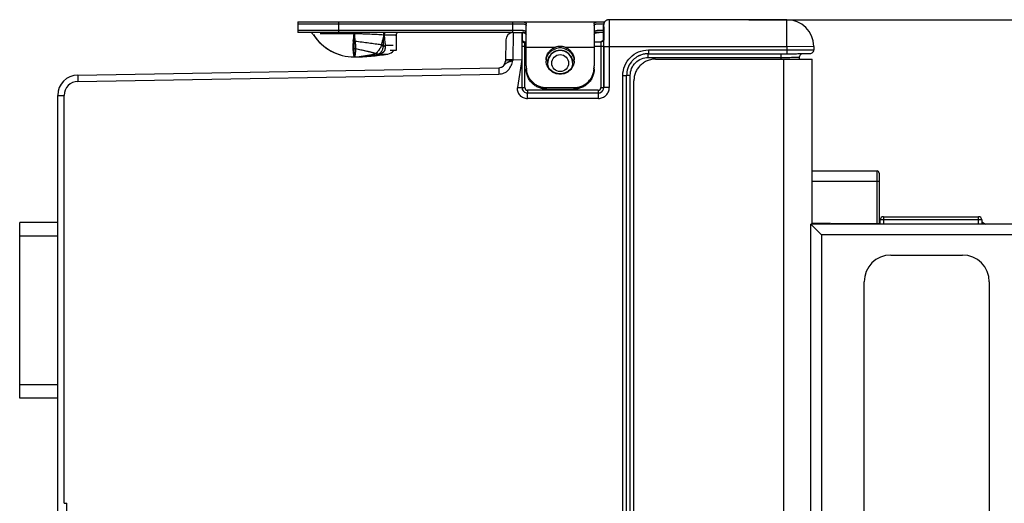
# Model space of a CAD drawing. Header units: inches. Extents: x 0 to 22, y 0 to 17.
# Tile 11 of 33: x 7.2 to 10.8, y 11.1 to 12.9. Entities that reach past the tile are written whole.
import ezdxf

# ---------------------------------------------------------------- set-up
doc = ezdxf.new("R2010")
doc.units = ezdxf.units.IN
doc.header["$LTSCALE"] = 1.21
doc.header["$MEASUREMENT"] = 0
doc.layers.get('0').update_dxf_attribs({"linetype": 'CONTINUOUS'})
for name, color, linetype in [('02___PRT_ALL_AXES', 7, 'CONTINUOUS'), ('06___PRT_ALL_SURFS', 7, 'CONTINUOUS'), ('DIMENSIONS', 7, 'CONTINUOUS'), ('FEATURES', 7, 'CONTINUOUS')]:
    doc.layers.add(name, color=color, linetype=linetype)
doc.styles.get("Standard").update_dxf_attribs({"font": 'txt', "width": 0.8})
doc.dimstyles.new('DIMSTYLE_1', dxfattribs={"dimtxt": 0.125, "dimasz": 0.18, "dimexe": 0.18, "dimexo": 0.0625, "dimgap": 0.09, "dimtad": 0, "dimtih": 1, "dimtoh": 1, "dimdec": 3, "dimzin": 4, "dimdsep": 46, "dimtxsty": 'STANDARD', "dimblk": '_FILLED', "dimblk1": '_FILLED', "dimblk2": '_FILLED', "dimcen": 0.09, "dimadec": 0, "dimazin": 0, "dimtp": 0.001, "dimtm": 0.001, "dimtfac": 1, "dimtdec": 3, "dimtofl": 0, "dimtmove": 0, "dimatfit": 3, "dimldrblk": '_FILLED', "dimfxl": 1, "dimtolj": 1, "dimtzin": 4, "dimarcsym": 0})

# ---------------------------------------------------------------- blocks, each defined once
blk = doc.blocks.new('_FILLED')
at = {"color": 0, "linetype": 'BYBLOCK'}
blk.add_solid([(0, 0), (-1, 0.174), (-1, -0.174)], dxfattribs=at)
blk = doc.blocks.new('*D8')
at = {"layer": 'DIMENSIONS', "color": 2, "linetype": 'CONTINUOUS'}
for p, q in [((9.9079, 12.9176), (13.9656, 12.9176)), ((13.8406, 12.9176), (13.8406, 11.0177)), ((13.8406, 9.4486), (13.8406, 10.7677)), ((9.9079, 9.4486), (13.9656, 9.4486))]:
    blk.add_line(p, q, dxfattribs=at)
at = {"layer": 'DIMENSIONS', "color": 2, "linetype": 'CONTINUOUS', "xscale": 0.18, "yscale": 0.18, "zscale": 0.18}
for p, rotation in [((13.8406, 12.9176), 90), ((13.8406, 9.4486), 269.999887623)]:
    blk.add_blockref('_FILLED', p, dxfattribs=dict(at, rotation=rotation))
at = {"layer": 'DIMENSIONS', "color": 2, "linetype": 'CONTINUOUS', "insert": (13.8406, 10.9552), "char_height": 0.125, "width": 1.325, "attachment_point": 2, "line_spacing_factor": 0.9}
blk.add_mtext('3.47{\\Ftxt.shx;\\W1.000000;\\H0.125000; }[88.113]', dxfattribs=at)

msp = doc.modelspace()

# ---------------------------------------------------------------- linework, layer by layer
at = {"color": 7, "linetype": 'CONTINUOUS'}
for p, q in [((8.2479, 12.9096), (8.2479, 12.8776)), ((8.2479, 12.9096), (9.3778, 12.9096)), ((8.3979, 12.9096), (8.3979, 12.8776)), ((9.0389, 12.9096), (9.0389, 12.8776)), ((9.0889, 12.748), (9.0889, 12.9028)), ((9.3389, 12.9028), (9.3389, 12.748)), ((10.0476, 12.9176), (9.3938, 12.9176)), ((10.0476, 12.8176), (10.0476, 12.9176)), ((9.0707, 12.8776), (8.2479, 12.8776)), ((8.4556, 12.8658), (8.3308, 12.8658)), ((8.4556, 12.8706), (8.4556, 12.87)), ((8.4562, 12.8658), (8.4556, 12.8658)), ((8.4561, 12.8706), (8.4562, 12.8658)), ((8.5683, 12.8698), (8.5671, 12.8689)), ((9.0405, 12.87), (9.0397, 12.7699)), ((9.0405, 12.87), (9.0739, 12.8706)), ((9.0739, 12.8405), (9.0739, 12.8706)), ((9.0889, 12.8678), (9.0885, 12.8706)), ((9.3392, 12.8706), (9.3389, 12.8678)), ((9.3738, 12.8776), (9.3571, 12.8776)), ((9.3738, 12.8876), (9.3738, 12.8976)), ((9.3738, 12.8976), (9.3741, 12.8876)), ((9.3738, 12.8459), (9.3738, 12.8876)), ((9.3738, 12.8876), (9.3738, 12.8876)), ((9.3738, 12.8876), (9.3738, 12.8876)), ((9.3741, 12.8876), (9.3744, 12.846)), ((8.6104, 12.8611), (8.5661, 12.8611)), ((8.6104, 12.8596), (8.6082, 12.8596)), ((9.014, 12.8434), (9.0126, 12.7654)), ((9.0738, 12.8196), (9.0739, 12.8405)), ((9.0838, 12.8196), (9.0839, 12.8327)), ((9.0839, 12.8327), (9.0839, 12.8366)), ((9.0839, 12.8366), (9.0889, 12.8366)), ((9.3389, 12.8366), (9.3642, 12.8366)), ((9.3638, 12.8361), (9.364, 12.8196)), ((9.3695, 12.8382), (9.3678, 12.8375)), ((9.372, 12.8407), (9.3695, 12.8382)), ((9.3735, 12.8438), (9.373, 12.8428)), ((9.3738, 12.8459), (9.3738, 12.8459)), ((9.3738, 12.8459), (9.374, 12.8196)), ((9.3744, 12.846), (9.3744, 12.8418)), ((8.4605, 12.8024), (8.4604, 12.8021)), ((8.4611, 12.8103), (8.4605, 12.8024)), ((8.5704, 12.8235), (8.5993, 12.8235)), ((8.6104, 12.8046), (8.5883, 12.8046)), ((9.0738, 12.6676), (9.0738, 12.8196)), ((9.0738, 12.8196), (9.0889, 12.8196)), ((9.0838, 12.6676), (9.0838, 12.8196)), ((9.3389, 12.8196), (9.374, 12.8196)), ((9.364, 12.8196), (9.364, 12.6676)), ((9.374, 12.8196), (9.374, 12.6676)), ((9.3745, 12.8176), (9.3745, 12.6676)), ((10.0476, 12.8176), (9.3745, 12.8176)), ((9.3945, 12.8176), (9.3945, 12.6676)), ((9.5385, 12.8061), (9.5385, 12.7924)), ((9.5385, 12.8061), (10.0478, 12.8061)), ((9.5385, 12.7924), (10.0478, 12.7924)), ((10.1476, 12.8193), (10.0476, 12.8176)), ((10.0476, 12.8176), (10.0478, 12.8061)), ((10.0478, 12.8061), (10.0478, 12.7924)), ((10.0478, 12.7924), (10.0547, 12.7924)), ((10.1023, 12.7925), (10.1101, 12.7926)), ((10.1476, 12.8193), (10.1478, 12.8071)), ((8.4568, 12.7806), (8.4559, 12.7806)), ((8.4568, 12.7806), (8.4559, 12.7806)), ((8.4584, 12.7806), (8.4568, 12.7806)), ((8.5489, 12.7909), (8.5489, 12.7908)), ((8.5489, 12.7908), (8.5792, 12.7908)), ((9.0397, 12.7668), (9.0126, 12.7654)), ((9.0397, 12.7699), (9.0127, 12.7704)), ((9.0397, 12.7699), (9.0731, 12.7705)), ((9.0397, 12.7699), (9.0397, 12.7668)), ((9.0731, 12.7705), (9.0565, 12.6676)), ((9.0731, 12.7705), (9.0732, 12.6676)), ((9.5382, 12.7787), (10.0276, 12.7788)), ((10.0276, 12.7726), (10.0276, 12.7788)), ((10.0952, 12.7726), (10.0952, 12.7796)), ((7.4386, 12.7138), (8.9882, 12.7409)), ((8.9882, 12.7409), (8.9886, 12.7173)), ((7.4386, 12.7138), (7.439, 12.6902)), ((7.439, 12.6902), (8.9886, 12.7173)), ((9.4447, 9.6538), (9.4447, 12.7124)), ((9.4447, 12.7124), (9.4585, 12.7124)), ((9.4585, 9.6538), (9.4585, 12.7124)), ((9.4719, 12.7124), (9.4586, 12.7124)), ((9.4719, 9.6537), (9.4719, 12.7124)), ((9.0732, 12.6676), (9.0838, 12.6676)), ((9.0933, 12.6276), (9.0933, 12.6476)), ((9.3545, 12.6476), (9.0933, 12.6476)), ((9.0938, 12.6576), (9.0938, 12.6476)), ((9.354, 12.6576), (9.0938, 12.6576)), ((9.354, 12.6576), (9.354, 12.6476)), ((9.3545, 12.6276), (9.3545, 12.6476)), ((9.364, 12.6676), (9.374, 12.6676)), ((9.3945, 12.6676), (9.3745, 12.6676)), ((7.3649, 9.7273), (7.3649, 12.6389)), ((7.3649, 12.6389), (7.3885, 12.6389)), ((7.3885, 11.1372), (7.3885, 12.6389)), ((9.3545, 12.6276), (9.0933, 12.6276)), ((10.1409, 12.3607), (10.38, 12.3607)), ((10.38, 12.1678), (10.38, 12.3607)), ((10.3878, 12.3214), (10.1409, 12.3214)), ((10.3878, 12.3528), (10.3878, 12.1678)), ((10.3918, 12.1654), (10.3918, 12.1804)), ((10.7658, 12.1804), (10.3918, 12.1804)), ((10.4036, 12.1923), (10.4036, 12.1654)), ((10.4036, 12.1923), (10.754, 12.1923)), ((10.754, 12.1654), (10.754, 12.1923)), ((10.7658, 12.1804), (10.7658, 12.1654)), ((10.1359, 10.1969), (10.1359, 12.1654)), ((11.429, 12.1654), (10.1359, 12.1654)), ((10.1359, 12.1654), (10.1752, 12.1261)), ((10.2089, 12.1678), (10.1409, 12.1678)), ((10.2089, 12.1654), (10.2089, 12.1678)), ((10.2107, 12.1654), (10.2107, 12.1678)), ((10.2107, 12.1678), (10.3918, 12.1678)), ((10.2304, 12.1678), (10.2304, 12.1654)), ((10.7658, 12.1733), (10.7794, 12.1654)), ((10.1752, 12.1261), (10.1752, 10.2363)), ((11.429, 12.1261), (10.1752, 12.1261)), ((10.4311, 12.0513), (10.6949, 12.0513)), ((10.3327, 10.4095), (10.3327, 11.9528)), ((10.7933, 11.9528), (10.7933, 10.4095)), ((7.3885, 11.1372), (7.3985, 11.1372)), ((7.3985, 9.9539), (7.3985, 11.1372))]:
    msp.add_line(p, q, dxfattribs=at)
at = {"color": 6, "linetype": 'CONTINUOUS'}
for p, q in [((8.4559, 12.8379), (8.4559, 12.8706)), ((8.5637, 12.8235), (8.5655, 12.8706)), ((8.4559, 12.8126), (8.4559, 12.8379)), ((8.4591, 12.8375), (8.4559, 12.8379)), ((8.4559, 12.7976), (8.4559, 12.8114)), ((8.4559, 12.7806), (8.4559, 12.7976)), ((8.5637, 12.8235), (8.5551, 12.8248)), ((8.4559, 12.7806), (8.4568, 12.7806))]:
    msp.add_line(p, q, dxfattribs=at)
at = {"color": 3, "linetype": 'CONTINUOUS'}
for p, q in [((9.5652, 12.7726), (10.1409, 12.7726)), ((10.0374, 9.5936), (10.0374, 12.7726)), ((10.1409, 12.1654), (10.1409, 12.7726)), ((9.4853, 9.6736), (9.4853, 12.6926))]:
    msp.add_line(p, q, dxfattribs=at)
at = {"color": 7, "linetype": 'CONTINUOUS'}
for points in [[(9.3753, 12.9052), (9.3748, 12.9039), (9.3744, 12.9025), (9.3741, 12.9012), (9.3739, 12.8999), (9.3738, 12.8987), (9.3738, 12.8975), (9.3738, 12.8965), (9.3738, 12.8951)], [(9.3938, 12.9176), (9.3918, 12.9175), (9.39, 12.9172), (9.3882, 12.9168), (9.3865, 12.9162), (9.3849, 12.9155), (9.3834, 12.9146), (9.382, 12.9137), (9.3807, 12.9127), (9.3795, 12.9116), (9.3785, 12.9104), (9.3775, 12.9092), (9.3767, 12.9079), (9.3759, 12.9066), (9.3753, 12.9052)], [(9.3738, 12.8951), (9.3738, 12.8878), (9.3738, 12.8876)], [(9.3738, 12.8459), (9.3735, 12.8437), (9.372, 12.8405), (9.3691, 12.8379), (9.3657, 12.8367), (9.3642, 12.8366)], [(10.0547, 12.7924), (10.0608, 12.7924), (10.0667, 12.7924), (10.0725, 12.7924), (10.0781, 12.7924), (10.0834, 12.7924), (10.0885, 12.7925), (10.0934, 12.7925), (10.098, 12.7925), (10.1023, 12.7925)], [(10.0952, 12.7796), (10.0952, 12.781), (10.0961, 12.7844), (10.0976, 12.7874), (10.0997, 12.7898), (10.1021, 12.7915), (10.1044, 12.7926)], [(10.1101, 12.7926), (10.1136, 12.7926), (10.1167, 12.7927), (10.1196, 12.7927), (10.1223, 12.7927), (10.1246, 12.7928), (10.1267, 12.7928), (10.1285, 12.7929), (10.1301, 12.7929), (10.1314, 12.7929), (10.1325, 12.793), (10.1335, 12.793), (10.1343, 12.7931), (10.1352, 12.7931), (10.1365, 12.7933), (10.1388, 12.794), (10.1415, 12.7953), (10.1441, 12.7976), (10.1463, 12.8007), (10.1476, 12.8045), (10.1478, 12.8071)]]:
    msp.add_lwpolyline(points, dxfattribs=at)
msp.add_circle((9.2139, 12.7576), 0.0312, dxfattribs=at)
for centre, radius, start, end in [((9.3939, 12.8975), 0.0201, 161.9995, 179.9428), ((9.3939, 12.8975), 0.0201, 143.9575, 161.891), ((9.3939, 12.8975), 0.0201, 126.0373, 143.8463), ((9.3938, 12.8974), 0.0201, 107.7556, 125.9236), ((9.3938, 12.8974), 0.0201, 90.0538, 107.6481), ((10.0476, 12.8176), 0.1, 1, 90), ((8.2952, 12.8606), 0.01, 64.3813, 89.9999), ((8.0686, 12.8921), 0.3878, 352.0387, 356.1115), ((7.2667, 12.865), 1.1889, 0.0363, 0.2388), ((8.6284, 12.8596), 0.018, 166.383, 180), ((8.6204, 12.8606), 0.01, 90.0001, 161.0609), ((9.041, 12.843), 0.027, 90.9999, 178.9983), ((8.4462, 12.7645), 0.0741, 79.9641, 84.9601), ((8.5428, 12.1092), 0.7523, 88.2178, 88.3785), ((9.0839, 12.8466), 0.01, 180, 270), ((9.3637, 12.8463), 0.0101, 270.169, 279.981), ((9.3641, 12.8459), 0.00966, 322.8502, 325.7716), ((9.3641, 12.8459), 0.00963, 325.8098, 336.9145), ((0.6996, 12.8179), 8.6749, 359.99753, 0.15769), ((8.7247, 12.8315), 0.2746, 184.2437, 186.009), ((8.4508, 12.7511), 0.06, 86.7079, 89.9944), ((8.6944, 12.8285), 0.2442, 186.0486, 186.22), ((8.4508, 12.7517), 0.0594, 83.3971, 86.706), ((8.4509, 12.7525), 0.0586, 80.0551, 83.3939), ((8.5452, 12.9813), 0.1886, 266.8892, 267.2613), ((8.2391, 12.5602), 0.4121, 39.6565, 39.9526), ((8.5082, 12.8752), 0.0809, 318.9998, 320.2339), ((9.2139, 12.7576), 0.047, 345.2935, 194.7065), ((9.2139, 12.7576), 0.0462, 338.0317, 201.9666), ((9.5385, 12.7123), 0.08, 98.6789, 102.3331), ((9.5385, 12.7123), 0.0801, 95.2026, 98.6782), ((9.5385, 12.7123), 0.08, 93.3396, 95.2017), ((9.5385, 12.7123), 0.0801, 90.0022, 93.3398), ((8.4558, 13.0307), 0.2501, 270.2276, 272.3833), ((8.4559, 13.2076), 0.427, 270.3362, 272.8664), ((8.4557, 13.033), 0.2525, 272.3822, 273.0886), ((8.4556, 13.0348), 0.2542, 273.0893, 274.1975), ((8.4554, 13.2129), 0.4323, 272.8934, 282.4872), ((8.9876, 12.7659), 0.025, 271, 359), ((9.5385, 12.7123), 0.08, 141.5334, 179.9968), ((9.5386, 12.7124), 0.08, 141.6348, 179.9976), ((9.5386, 12.7123), 0.0801, 139.9012, 141.5339), ((9.5386, 12.7125), 0.0799, 140.0053, 141.6397), ((9.5386, 12.7123), 0.0801, 132.7916, 139.898), ((9.5388, 12.7123), 0.0802, 132.9068, 140.0017), ((9.5386, 12.7123), 0.0801, 130.6085, 132.788), ((9.5386, 12.7125), 0.08, 130.7216, 132.9036), ((9.5386, 12.7123), 0.0801, 123.4646, 130.6039), ((9.5388, 12.7123), 0.0802, 123.589, 130.7176), ((9.5385, 12.7123), 0.08, 121.6339, 123.4622), ((9.5386, 12.7125), 0.08, 121.7566, 123.586), ((9.5385, 12.7123), 0.0801, 115.776, 121.6314), ((9.5387, 12.7123), 0.0802, 116.5156, 121.754), ((9.5385, 12.7124), 0.08, 113.6433, 115.7762), ((9.5385, 12.7123), 0.08, 111.1637, 113.6424), ((9.5385, 12.7123), 0.0801, 105.6631, 111.163), ((9.5385, 12.7123), 0.0801, 102.3338, 105.6603), ((8.9874, 12.7673), 0.0265, 290.9188, 293.277), ((9.1616, 12.7482), 0.0727, 180.0013, 184.3717), ((9.1618, 12.7482), 0.0729, 184.3691, 185.5034), ((9.1617, 12.7482), 0.0728, 185.5029, 188.3041), ((9.1616, 12.7482), 0.0727, 188.3052, 189.7465), ((9.2661, 12.7482), 0.0727, 350.2535, 351.6948), ((9.2661, 12.7482), 0.0728, 351.6959, 354.4971), ((9.266, 12.7482), 0.0728, 354.496, 359.9957), ((7.4399, 12.6389), 0.075, 91, 180), ((7.4399, 12.6389), 0.0514, 91, 180), ((9.0933, 12.6676), 0.02, 180.1252, 257.1724), ((9.0938, 12.6676), 0.02, 180.0002, 255.7175), ((9.0938, 12.6676), 0.01, 180.003, 269.9992), ((9.0938, 12.6676), 0.02, 255.7309, 265.9583), ((9.0933, 12.6677), 0.0202, 257.2162, 267.426), ((9.0933, 12.6673), 0.0198, 267.4439, 269.9974), ((9.354, 12.6676), 0.01, 270.0008, 359.997), ((9.354, 12.6676), 0.02, 270.0081, 274.6808), ((9.3545, 12.6674), 0.0198, 270.0039, 273.1986), ((9.3539, 12.6676), 0.02, 274.679, 284.4407), ((9.3545, 12.6677), 0.0202, 273.211, 282.9582), ((9.3539, 12.6676), 0.02, 284.4677, 295.3909), ((9.3545, 12.6676), 0.02, 282.9687, 294.0142), ((9.354, 12.6676), 0.02, 295.4037, 359.9982), ((9.3545, 12.6676), 0.02, 294.0247, 359.9991), ((10.38, 12.3528), 0.00787, 360, 90), ((10.4036, 12.1804), 0.0118, 90, 180), ((10.754, 12.1804), 0.0118, 0, 90), ((10.4311, 11.9528), 0.0984, 90, 180), ((10.6949, 11.9528), 0.0984, 0, 90)]:
    msp.add_arc(centre, radius, start, end, dxfattribs=at)
at = {"color": 6, "linetype": 'CONTINUOUS'}
for centre, radius, start, end in [((8.3754, 12.1903), 0.6234, 74.3958, 75.1486), ((8.4559, 13.1553), 0.3747, 270.1483, 272.6573), ((8.4558, 13.1567), 0.3762, 272.6564, 274.6016), ((8.4552, 13.1629), 0.3824, 274.622, 283.2916)]:
    msp.add_arc(centre, radius, start, end, dxfattribs=at)
at = {"color": 7, "linetype": 'CONTINUOUS'}
msp.add_ellipse((9.074, 12.7705), major_axis=(0, 0.1), ratio=0.008726, start_param=6.383505, end_param=7.854134, dxfattribs=at)
for points, knots in [([(9.0707, 12.9096), (9.072, 12.9096), (9.0746, 12.9095), (9.0778, 12.9094), (9.0801, 12.9091), (9.0816, 12.9089), (9.083, 12.9086), (9.0842, 12.9082), (9.0853, 12.9078), (9.0863, 12.9073), (9.0871, 12.9067), (9.0877, 12.9061), (9.0882, 12.9053), (9.0886, 12.9045), (9.0888, 12.9037), (9.0889, 12.9031), (9.0889, 12.9028)], [0, 0, 0, 0, 0.192635, 0.364348, 0.441845, 0.51361, 0.57963, 0.640027, 0.695069, 0.745237, 0.791245, 0.834086, 0.875, 0.915392, 0.956659, 1, 1, 1, 1]), ([(9.3389, 12.9028), (9.3389, 12.9031), (9.3389, 12.9037), (9.3391, 12.9045), (9.3395, 12.9053), (9.34, 12.9061), (9.3407, 12.9067), (9.3415, 12.9073), (9.3424, 12.9078), (9.3435, 12.9082), (9.3448, 12.9086), (9.3462, 12.9089), (9.3477, 12.9091), (9.3499, 12.9094), (9.3531, 12.9095), (9.3557, 12.9096), (9.3571, 12.9096)], [0, 0, 0, 0, 0.043341, 0.084608, 0.125, 0.165914, 0.208755, 0.254763, 0.304931, 0.359973, 0.42037, 0.48639, 0.558155, 0.635652, 0.807365, 1, 1, 1, 1]), ([(9.3938, 12.9176), (9.3938, 12.9176), (9.3938, 12.9173), (9.3939, 12.917), (9.3939, 12.9164), (9.3939, 12.9156), (9.394, 12.9145), (9.394, 12.9126), (9.3941, 12.9096), (9.3941, 12.9055), (9.3942, 12.9004), (9.3942, 12.8946), (9.3943, 12.888), (9.3943, 12.8808), (9.3944, 12.87), (9.3944, 12.8553), (9.3945, 12.8368), (9.3945, 12.8241), (9.3945, 12.8176)], [0, 0, 0, 0, 0.001252, 0.004874, 0.010885, 0.019277, 0.030029, 0.043115, 0.076172, 0.118124, 0.168582, 0.227046, 0.292966, 0.365693, 0.444535, 0.617445, 0.805006, 1, 1, 1, 1]), ([(8.564, 12.8611), (8.5562, 12.8616), (8.5395, 12.8625), (8.5182, 12.8636), (8.4999, 12.8644), (8.4806, 12.8651), (8.466, 12.8655), (8.4562, 12.8658)], [0, 0, 0, 0, 0.218809, 0.463921, 0.593862, 0.727277, 1, 1, 1, 1]), ([(8.4562, 12.8658), (8.4566, 12.8609), (8.4574, 12.8515), (8.4585, 12.8421), (8.4591, 12.8375)], [0, 0, 0, 0, 0.514825, 1, 1, 1, 1]), ([(8.5671, 12.8689), (8.5666, 12.8685), (8.566, 12.8677), (8.5653, 12.8665), (8.5648, 12.8652), (8.5642, 12.8634), (8.5641, 12.8619), (8.564, 12.8611)], [0, 0, 0, 0, 0.224136, 0.344093, 0.468784, 0.729855, 1, 1, 1, 1]), ([(8.5684, 12.8678), (8.5677, 12.8669), (8.5669, 12.8653), (8.5663, 12.8629), (8.5662, 12.8617), (8.5661, 12.8611)], [0, 0, 0, 0, 0.480231, 0.737719, 1, 1, 1, 1]), ([(8.5707, 12.8706), (8.5703, 12.8706), (8.5695, 12.8704), (8.5686, 12.8701), (8.5683, 12.8698)], [0, 0, 0, 0, 0.489164, 1, 1, 1, 1]), ([(8.5706, 12.8698), (8.5702, 12.8696), (8.5694, 12.869), (8.5687, 12.8682), (8.5684, 12.8678)], [0, 0, 0, 0, 0.484186, 1, 1, 1, 1]), ([(8.5733, 12.8706), (8.5728, 12.8706), (8.5719, 12.8704), (8.571, 12.8701), (8.5706, 12.8698)], [0, 0, 0, 0, 0.491068, 1, 1, 1, 1]), ([(9.0885, 12.8706), (9.0885, 12.8709), (9.0883, 12.8715), (9.0878, 12.8724), (9.0873, 12.8732), (9.0867, 12.874), (9.0859, 12.8746), (9.0847, 12.8754), (9.0829, 12.8762), (9.0804, 12.8769), (9.0775, 12.8773), (9.0742, 12.8775), (9.0719, 12.8776), (9.0707, 12.8776)], [0, 0, 0, 0, 0.048605, 0.095801, 0.14242, 0.189379, 0.237603, 0.287949, 0.397661, 0.522724, 0.664885, 0.824286, 1, 1, 1, 1]), ([(9.3571, 12.8776), (9.3558, 12.8776), (9.3535, 12.8775), (9.3503, 12.8773), (9.3473, 12.8769), (9.3448, 12.8762), (9.343, 12.8754), (9.3418, 12.8746), (9.3411, 12.874), (9.3404, 12.8732), (9.3399, 12.8724), (9.3395, 12.8715), (9.3393, 12.8709), (9.3392, 12.8706)], [0, 0, 0, 0, 0.175714, 0.335115, 0.477276, 0.602339, 0.712051, 0.762397, 0.810621, 0.85758, 0.9042, 0.951395, 1, 1, 1, 1]), ([(8.4527, 12.8384), (8.4524, 12.8359), (8.4517, 12.8311), (8.4511, 12.8251), (8.4508, 12.8205), (8.4507, 12.8173), (8.4507, 12.8142), (8.4507, 12.8122), (8.4508, 12.8112)], [0, 0, 0, 0, 0.275452, 0.534401, 0.657421, 0.776029, 0.890204, 1, 1, 1, 1]), ([(8.5551, 12.8248), (8.5478, 12.8259), (8.5327, 12.8281), (8.5092, 12.8313), (8.4845, 12.8344), (8.4677, 12.8365), (8.4591, 12.8375)], [0, 0, 0, 0, 0.227444, 0.473727, 0.733305, 1, 1, 1, 1]), ([(8.4591, 12.8375), (8.4595, 12.835), (8.4601, 12.8301), (8.4607, 12.8241), (8.461, 12.8195), (8.4612, 12.8163), (8.4612, 12.8132), (8.4611, 12.8112), (8.4611, 12.8103)], [0, 0, 0, 0, 0.278024, 0.539869, 0.663578, 0.78183, 0.894135, 1, 1, 1, 1]), ([(8.564, 12.8611), (8.5635, 12.8581), (8.5624, 12.8519), (8.5598, 12.8397), (8.5572, 12.8307), (8.5551, 12.8248)], [0, 0, 0, 0, 0.249996, 0.499966, 1, 1, 1, 1]), ([(8.5661, 12.8611), (8.5666, 12.8548), (8.5675, 12.8453), (8.569, 12.8328), (8.5699, 12.8265), (8.5704, 12.8235)], [0, 0, 0, 0, 0.502444, 0.75207, 1, 1, 1, 1]), ([(9.0839, 12.8328), (9.0826, 12.8328), (9.0801, 12.8331), (9.0768, 12.8348), (9.0745, 12.8374), (9.0739, 12.8395), (9.0739, 12.8405)], [0, 0, 0, 0, 0.277863, 0.540785, 0.77975, 1, 1, 1, 1]), ([(9.3642, 12.8366), (9.3641, 12.8366), (9.3638, 12.8365), (9.3638, 12.8362), (9.3638, 12.8361)], [0, 0, 0, 0, 0.500188, 1, 1, 1, 1]), ([(9.3655, 12.8363), (9.3667, 12.8365), (9.3691, 12.8374), (9.3711, 12.8391), (9.3718, 12.8401)], [0, 0, 0, 0, 0.502748, 1, 1, 1, 1]), ([(8.4517, 12.802), (8.4519, 12.7996), (8.4523, 12.7961), (8.453, 12.7917), (8.4535, 12.789), (8.4539, 12.7867), (8.4544, 12.7847), (8.4548, 12.7831), (8.455, 12.7822), (8.4552, 12.7818)], [0, 0, 0, 0, 0.357845, 0.510603, 0.645444, 0.762064, 0.860168, 0.939528, 1, 1, 1, 1]), ([(8.4604, 12.8021), (8.4604, 12.8008), (8.4602, 12.7984), (8.4599, 12.7949), (8.4596, 12.7917), (8.4592, 12.789), (8.4589, 12.7866), (8.4585, 12.7849), (8.4582, 12.7837), (8.458, 12.783), (8.4577, 12.7823), (8.4575, 12.7819), (8.4574, 12.7817)], [0, 0, 0, 0, 0.188366, 0.358851, 0.511213, 0.645269, 0.760942, 0.858291, 0.900193, 0.937681, 0.970884, 1, 1, 1, 1]), ([(8.535, 12.793), (8.5293, 12.7945), (8.5176, 12.7974), (8.4995, 12.8017), (8.4805, 12.806), (8.4676, 12.8088), (8.4611, 12.8103)], [0, 0, 0, 0, 0.231262, 0.477986, 0.735848, 1, 1, 1, 1]), ([(8.535, 12.793), (8.525, 12.7898), (8.505, 12.7847), (8.4845, 12.782), (8.4743, 12.7812)], [0, 0, 0, 0, 0.50412, 1, 1, 1, 1]), ([(8.5564, 12.8232), (8.5558, 12.8215), (8.5547, 12.8189), (8.553, 12.8157), (8.5516, 12.8133), (8.5502, 12.8111), (8.5488, 12.8089), (8.5474, 12.8068), (8.5456, 12.8041), (8.5434, 12.8011), (8.5413, 12.7983), (8.5396, 12.7963), (8.5384, 12.795), (8.5373, 12.7939), (8.5366, 12.7932), (8.5362, 12.7929)], [0, 0, 0, 0, 0.150888, 0.225709, 0.299703, 0.372533, 0.443758, 0.512952, 0.579818, 0.70548, 0.818641, 0.869895, 0.917311, 0.960717, 1, 1, 1, 1]), ([(8.5693, 12.8221), (8.5694, 12.8212), (8.5696, 12.8194), (8.5698, 12.8167), (8.5697, 12.8144), (8.5696, 12.8127), (8.5694, 12.8109), (8.5691, 12.8093), (8.5687, 12.8076), (8.5684, 12.8064), (8.5679, 12.8052), (8.5674, 12.804), (8.5668, 12.8029), (8.5662, 12.8018), (8.5655, 12.8008), (8.5648, 12.7997), (8.564, 12.7988), (8.5631, 12.7978), (8.5621, 12.797), (8.5611, 12.7961), (8.56, 12.7954), (8.5589, 12.7947), (8.5577, 12.794), (8.5565, 12.7934), (8.5552, 12.7928), (8.5528, 12.7918), (8.5506, 12.7912), (8.5489, 12.7909)], [0, 0, 0, 0, 0.066021, 0.130759, 0.194255, 0.22561, 0.256711, 0.317967, 0.34808, 0.378013, 0.408024, 0.438336, 0.468746, 0.498855, 0.528515, 0.558186, 0.58839, 0.619034, 0.649827, 0.681049, 0.712899, 0.744913, 0.776894, 0.808944, 0.841024, 0.873052, 1, 1, 1, 1]), ([(8.5564, 12.8232), (8.5565, 12.8231), (8.5568, 12.8228), (8.5571, 12.8225), (8.5575, 12.8223), (8.5581, 12.822), (8.5588, 12.8216), (8.5599, 12.8212), (8.5613, 12.8209), (8.563, 12.8206), (8.5644, 12.8206), (8.5655, 12.8206), (8.5664, 12.8207), (8.5671, 12.8209), (8.5682, 12.8213), (8.5689, 12.8217), (8.5693, 12.8221)], [0, 0, 0, 0, 0.034956, 0.069496, 0.103695, 0.137448, 0.203931, 0.269449, 0.397778, 0.522557, 0.643908, 0.703433, 0.762314, 0.820694, 0.878986, 1, 1, 1, 1]), ([(9.4447, 12.7124), (9.4447, 12.7246), (9.4496, 12.7492), (9.4705, 12.7804), (9.5017, 12.8013), (9.5263, 12.8061), (9.5385, 12.8061)], [0, 0, 0, 0, 0.249963, 0.499991, 0.750025, 1, 1, 1, 1]), ([(9.5382, 12.7787), (9.5382, 12.7804), (9.5382, 12.7829), (9.5383, 12.7861), (9.5383, 12.7881), (9.5384, 12.7898), (9.5385, 12.7911), (9.5386, 12.7919), (9.5386, 12.7924), (9.5387, 12.7925)], [0, 0, 0, 0, 0.374623, 0.544745, 0.694685, 0.81906, 0.913517, 0.974371, 1, 1, 1, 1]), ([(10.0276, 12.7788), (10.0276, 12.7805), (10.0276, 12.7836), (10.0277, 12.7873), (10.0278, 12.7897), (10.0278, 12.791), (10.0279, 12.7919), (10.028, 12.7924), (10.028, 12.7926)], [0, 0, 0, 0, 0.362857, 0.676707, 0.801398, 0.898915, 0.965782, 1, 1, 1, 1]), ([(10.0478, 12.8061), (10.0543, 12.8062), (10.0671, 12.8062), (10.0856, 12.8063), (10.1002, 12.8064), (10.111, 12.8065), (10.1183, 12.8065), (10.1249, 12.8066), (10.1307, 12.8067), (10.1357, 12.8068), (10.1399, 12.8068), (10.1428, 12.8069), (10.1447, 12.8069), (10.1458, 12.807), (10.1466, 12.807), (10.1473, 12.807), (10.1475, 12.8071), (10.1478, 12.8071), (10.1478, 12.8071)], [0, 0, 0, 0, 0.195011, 0.382582, 0.555482, 0.634317, 0.707044, 0.772956, 0.831421, 0.881875, 0.923829, 0.956883, 0.96997, 0.980722, 0.989112, 0.995124, 0.998746, 1, 1, 1, 1]), ([(8.4552, 12.7818), (8.4552, 12.7816), (8.4553, 12.7814), (8.4555, 12.7811), (8.4556, 12.7809), (8.4556, 12.7807), (8.4557, 12.7806), (8.4558, 12.7806), (8.4558, 12.7806), (8.4559, 12.7806)], [0, 0, 0, 0, 0.399105, 0.559656, 0.69452, 0.804197, 0.889674, 0.953129, 1, 1, 1, 1]), ([(8.4574, 12.7817), (8.4573, 12.7816), (8.4571, 12.7812), (8.4567, 12.7808), (8.4563, 12.7806), (8.456, 12.7806), (8.4559, 12.7806)], [0, 0, 0, 0, 0.304103, 0.561043, 0.785727, 1, 1, 1, 1]), ([(8.9886, 12.7173), (8.995, 12.7174), (9.0079, 12.7202), (9.0241, 12.7315), (9.0348, 12.748), (9.0381, 12.7605), (9.0397, 12.7668)], [0, 0, 0, 0, 0.249868, 0.499649, 0.749471, 1, 1, 1, 1]), ([(8.9979, 12.743), (9, 12.7439), (9.004, 12.7463), (9.0087, 12.7509), (9.0127, 12.7554), (9.0156, 12.7578), (9.0171, 12.7588)], [0, 0, 0, 0, 0.280012, 0.547008, 0.784716, 1, 1, 1, 1]), ([(9.0171, 12.7588), (9.0202, 12.7608), (9.0278, 12.7637), (9.0355, 12.7657), (9.0397, 12.7668)], [0, 0, 0, 0, 0.45968, 1, 1, 1, 1]), ([(9.4719, 12.7124), (9.4719, 12.721), (9.4754, 12.7385), (9.4902, 12.7605), (9.5122, 12.7752), (9.5296, 12.7787), (9.5382, 12.7787)], [0, 0, 0, 0, 0.25001, 0.500073, 0.750095, 1, 1, 1, 1]), ([(10.0276, 12.7788), (10.032, 12.7788), (10.0407, 12.7788), (10.0533, 12.7789), (10.0648, 12.779), (10.0736, 12.779), (10.0798, 12.7791), (10.0837, 12.7792), (10.0871, 12.7792), (10.0899, 12.7793), (10.0921, 12.7793), (10.0935, 12.7794), (10.0944, 12.7795), (10.0948, 12.7795), (10.095, 12.7795), (10.0952, 12.7795), (10.0952, 12.7796)], [0, 0, 0, 0, 0.196816, 0.385124, 0.557984, 0.70902, 0.774579, 0.832668, 0.882756, 0.92438, 0.957158, 0.980797, 0.98912, 0.99509, 0.9987, 1, 1, 1, 1]), ([(9.0565, 12.6676), (9.0557, 12.6625), (9.0567, 12.6519), (9.0649, 12.6385), (9.0778, 12.6296), (9.0882, 12.6276), (9.0933, 12.6276)], [0, 0, 0, 0, 0.249522, 0.499526, 0.74972, 1, 1, 1, 1]), ([(9.0732, 12.6676), (9.0732, 12.6674), (9.0728, 12.6669), (9.0711, 12.6665), (9.0676, 12.6664), (9.0625, 12.6667), (9.0586, 12.6672), (9.0565, 12.6676)], [0, 0, 0, 0, 0.034081, 0.094605, 0.308994, 0.62627, 1, 1, 1, 1]), ([(9.3545, 12.6276), (9.3597, 12.6276), (9.3702, 12.6296), (9.3835, 12.6385), (9.3924, 12.6518), (9.3945, 12.6624), (9.3945, 12.6676)], [0, 0, 0, 0, 0.249954, 0.499992, 0.750034, 1, 1, 1, 1])]:
    msp.add_open_spline(points, degree=3, knots=knots, dxfattribs=at)
for points in [[(9.373, 12.8421), (9.3735, 12.8433), (9.3738, 12.8446), (9.3738, 12.8459)], [(8.9882, 12.7409), (8.9911, 12.7409), (8.9941, 12.7415), (8.9969, 12.7426)]]:
    msp.add_open_spline(points, degree=3, dxfattribs=at)
at = {"color": 6, "linetype": 'CONTINUOUS'}
for points, knots in [([(8.5352, 12.7929), (8.5291, 12.7945), (8.5165, 12.7977), (8.4971, 12.8023), (8.4767, 12.8068), (8.4629, 12.8099), (8.4559, 12.8114)], [0, 0, 0, 0, 0.230792, 0.477811, 0.736067, 1, 1, 1, 1]), ([(8.5431, 12.7908), (8.5445, 12.7911), (8.5473, 12.7921), (8.5511, 12.7946), (8.5546, 12.7979), (8.5576, 12.802), (8.5601, 12.8067), (8.562, 12.812), (8.5633, 12.8176), (8.5637, 12.8215), (8.5637, 12.8235)], [0, 0, 0, 0, 0.104384, 0.213838, 0.329621, 0.452278, 0.58187, 0.717459, 0.857442, 1, 1, 1, 1])]:
    msp.add_open_spline(points, degree=3, knots=knots, dxfattribs=at)
at = {"color": 3, "linetype": 'CONTINUOUS'}
msp.add_open_spline([(9.5652, 12.7726), (9.56, 12.7726), (9.5495, 12.7715), (9.5344, 12.7669), (9.5205, 12.7595), (9.5083, 12.7495), (9.4983, 12.7373), (9.4909, 12.7234), (9.4863, 12.7083), (9.4853, 12.6978), (9.4853, 12.6926)], degree=3, knots=[0, 0, 0, 0, 0.124924, 0.249949, 0.374904, 0.499902, 0.624916, 0.749913, 0.875001, 1, 1, 1, 1], dxfattribs=at)
at = {"layer": '02___PRT_ALL_AXES', "color": 7, "linetype": 'CONTINUOUS'}
for p, q in [((9.0707, 12.9096), (9.3571, 12.9096)), ((8.6104, 12.8596), (8.6104, 12.8046)), ((9.0889, 12.8162), (9.1965, 12.8162)), ((9.2313, 12.8162), (9.3389, 12.8162)), ((7.2249, 11.5237), (7.2249, 12.1704)), ((7.3649, 12.1704), (7.2249, 12.1704)), ((7.3649, 12.1204), (7.2249, 12.1204)), ((7.3649, 11.5737), (7.2249, 11.5737)), ((7.3649, 11.5237), (7.2249, 11.5237))]:
    msp.add_line(p, q, dxfattribs=at)
for centre, radius, start, end in [((8.4479, 12.9926), 0.193, 219.2189, 222.9439), ((8.4559, 12.959), 0.1785, 212.6618, 270), ((8.5734, 12.8253), 0.035, 279.4651, 323.4427), ((9.2131, 12.762), 0.0514, 136.2375, 138.2934), ((9.2138, 12.7664), 0.0527, 89.9763, 109.2452), ((9.2138, 12.7608), 0.0528, 89.9693, 109.2346), ((9.2139, 12.7664), 0.0527, 70.7548, 90.0237), ((9.2139, 12.7608), 0.0528, 70.7654, 90.0307), ((9.2146, 12.762), 0.0514, 41.7066, 43.7625), ((8.4559, 13.5306), 0.75, 270, 279.4651), ((9.2123, 12.7679), 0.0505, 177.8988, 179.3051), ((9.2123, 12.7679), 0.0504, 179.3053, 180.007), ((9.2122, 12.7679), 0.0503, 180.0063, 182.5145), ((9.2121, 12.7679), 0.0502, 182.5158, 183.7943), ((9.2125, 12.7624), 0.0506, 173.7312, 176.1115), ((9.2124, 12.7624), 0.0506, 171.612, 173.7312), ((9.2153, 12.7624), 0.0506, 6.2688, 8.388), ((9.2153, 12.7624), 0.0506, 3.8885, 6.2688), ((9.2154, 12.7679), 0.0505, 0.6949, 2.1012), ((9.2156, 12.7679), 0.0503, 357.4855, 359.9937), ((9.2156, 12.7679), 0.0502, 356.2057, 357.4842), ((9.2155, 12.7679), 0.0504, 359.993, 0.6947), ((9.2139, 12.769), 0.0523, 269.7464, 270.2536)]:
    msp.add_arc(centre, radius, start, end, dxfattribs=at)
for points, knots in [([(9.1619, 12.7698), (9.162, 12.7723), (9.1626, 12.7774), (9.1646, 12.7848), (9.1677, 12.7918), (9.1711, 12.7972), (9.1743, 12.8012), (9.1778, 12.805), (9.1827, 12.8092), (9.1893, 12.8133), (9.194, 12.8153), (9.1965, 12.8162)], [0, 0, 0, 0, 0.124278, 0.248658, 0.373218, 0.498018, 0.560555, 0.623154, 0.748501, 0.87422, 1, 1, 1, 1]), ([(9.1624, 12.7697), (9.1628, 12.7722), (9.1638, 12.777), (9.1665, 12.7839), (9.1701, 12.7904), (9.1731, 12.7943), (9.1748, 12.7961)], [0, 0, 0, 0, 0.249431, 0.499173, 0.749343, 1, 1, 1, 1]), ([(9.176, 12.7975), (9.1774, 12.799), (9.1804, 12.8017), (9.1854, 12.8054), (9.1907, 12.8084), (9.1945, 12.8099), (9.1965, 12.8106)], [0, 0, 0, 0, 0.249328, 0.499229, 0.749657, 1, 1, 1, 1]), ([(9.2313, 12.8162), (9.2337, 12.8153), (9.2384, 12.8133), (9.245, 12.8092), (9.2499, 12.805), (9.2534, 12.8012), (9.2566, 12.7972), (9.2601, 12.7918), (9.2632, 12.7848), (9.2652, 12.7774), (9.2657, 12.7723), (9.2658, 12.7698)], [0, 0, 0, 0, 0.12578, 0.251499, 0.376846, 0.439445, 0.501982, 0.626782, 0.751342, 0.875722, 1, 1, 1, 1]), ([(9.2313, 12.8106), (9.2332, 12.8099), (9.237, 12.8084), (9.2423, 12.8054), (9.2473, 12.8017), (9.2503, 12.799), (9.2517, 12.7975)], [0, 0, 0, 0, 0.250343, 0.500771, 0.750672, 1, 1, 1, 1]), ([(9.2529, 12.7961), (9.2546, 12.7943), (9.2576, 12.7904), (9.2612, 12.7839), (9.2639, 12.777), (9.265, 12.7722), (9.2653, 12.7697)], [0, 0, 0, 0, 0.250657, 0.500827, 0.750569, 1, 1, 1, 1]), ([(9.2136, 12.7167), (9.2104, 12.7167), (9.2055, 12.7172), (9.1992, 12.7187), (9.1946, 12.7203), (9.1901, 12.7223), (9.1845, 12.7255), (9.178, 12.7304), (9.1726, 12.7364), (9.169, 12.7418), (9.1668, 12.7461), (9.1649, 12.7505), (9.163, 12.7566), (9.1622, 12.7614), (9.162, 12.7646)], [0, 0, 0, 0, 0.125798, 0.188785, 0.251683, 0.314499, 0.377246, 0.502379, 0.627152, 0.689476, 0.751722, 0.813899, 0.876017, 1, 1, 1, 1]), ([(9.2139, 12.7186), (9.2107, 12.7186), (9.2059, 12.719), (9.1997, 12.7204), (9.1952, 12.7219), (9.1908, 12.7238), (9.1852, 12.7268), (9.1788, 12.7316), (9.1734, 12.7374), (9.1698, 12.7425), (9.1674, 12.7466), (9.1655, 12.7509), (9.1634, 12.7568), (9.1625, 12.7615), (9.1621, 12.7646)], [0, 0, 0, 0, 0.125772, 0.188745, 0.251634, 0.314446, 0.377192, 0.502335, 0.627128, 0.689459, 0.751713, 0.813896, 0.876018, 1, 1, 1, 1]), ([(9.2656, 12.7646), (9.2653, 12.7615), (9.2644, 12.7568), (9.2623, 12.7509), (9.2603, 12.7466), (9.258, 12.7425), (9.2543, 12.7374), (9.2489, 12.7316), (9.2425, 12.7268), (9.2369, 12.7238), (9.2326, 12.7219), (9.228, 12.7204), (9.2218, 12.719), (9.217, 12.7186), (9.2139, 12.7186)], [0, 0, 0, 0, 0.123982, 0.186104, 0.248287, 0.310541, 0.372872, 0.497665, 0.622808, 0.685554, 0.748366, 0.811255, 0.874228, 1, 1, 1, 1]), ([(9.2658, 12.7646), (9.2655, 12.7614), (9.2648, 12.7566), (9.2628, 12.7505), (9.261, 12.7461), (9.2587, 12.7418), (9.2551, 12.7364), (9.2497, 12.7304), (9.2433, 12.7255), (9.2376, 12.7223), (9.2332, 12.7203), (9.2286, 12.7187), (9.2222, 12.7172), (9.2173, 12.7167), (9.2141, 12.7167)], [0, 0, 0, 0, 0.123983, 0.186101, 0.248278, 0.310524, 0.372848, 0.497621, 0.622754, 0.685501, 0.748317, 0.811215, 0.874202, 1, 1, 1, 1])]:
    msp.add_open_spline(points, degree=3, knots=knots, dxfattribs=at)
at = {"layer": '06___PRT_ALL_SURFS', "color": 6, "linetype": 'CONTINUOUS'}
msp.add_arc((8.4559, 12.959), 0.1785, 213.2335, 270, dxfattribs=at)
at = {"layer": 'FEATURES', "color": 7, "linetype": 'CONTINUOUS'}
for p, q in [((8.2479, 12.9026), (8.2479, 12.8706)), ((8.2479, 12.9026), (9.0707, 12.9026)), ((8.3979, 12.9026), (8.3979, 12.8706)), ((9.0389, 12.9026), (9.0389, 12.8706)), ((9.3571, 12.9026), (9.3744, 12.9026)), ((9.0405, 12.8706), (8.2479, 12.8706)), ((9.0879, 12.8643), (9.0886, 12.8616)), ((9.3391, 12.8616), (9.3399, 12.8643)), ((9.3738, 12.8706), (9.3571, 12.8706)), ((9.0889, 12.7427), (9.0889, 12.7412)), ((9.3389, 12.7427), (9.3389, 12.7412)), ((9.1639, 12.6618), (9.1639, 12.6674)), ((9.1639, 12.6674), (9.2639, 12.6674)), ((9.1639, 12.6618), (9.2639, 12.6618)), ((9.2639, 12.6674), (9.2639, 12.6618))]:
    msp.add_line(p, q, dxfattribs=at)
for centre, radius, start, end in [((9.3482, 12.8606), 0.00909, 152.6661, 156.162), ((9.1616, 12.7412), 0.0727, 180.0013, 184.3717)]:
    msp.add_arc(centre, radius, start, end, dxfattribs=at)
for points, knots in [([(9.0707, 12.9026), (9.0717, 12.9026), (9.0737, 12.9025), (9.0766, 12.9024), (9.0792, 12.9022), (9.0815, 12.9019), (9.0836, 12.9014), (9.0853, 12.9008), (9.0867, 12.9001), (9.0874, 12.8994), (9.0877, 12.899)], [0, 0, 0, 0, 0.175511, 0.337271, 0.484276, 0.615938, 0.732127, 0.833475, 0.921705, 1, 1, 1, 1]), ([(9.34, 12.899), (9.3403, 12.8994), (9.3411, 12.9001), (9.3425, 12.9008), (9.3442, 12.9014), (9.3462, 12.9019), (9.3485, 12.9022), (9.3511, 12.9024), (9.354, 12.9025), (9.356, 12.9026), (9.3571, 12.9026)], [0, 0, 0, 0, 0.078296, 0.166527, 0.267875, 0.384064, 0.515726, 0.662731, 0.82449, 1, 1, 1, 1]), ([(9.0844, 12.8686), (9.0837, 12.8689), (9.0822, 12.8694), (9.0798, 12.87), (9.077, 12.8704), (9.075, 12.8705), (9.0739, 12.8705)], [0, 0, 0, 0, 0.207444, 0.442295, 0.706533, 1, 1, 1, 1]), ([(9.0749, 12.8704), (9.0759, 12.8704), (9.0777, 12.8702), (9.0803, 12.8698), (9.0826, 12.8691), (9.0839, 12.8685), (9.0845, 12.8681)], [0, 0, 0, 0, 0.289613, 0.551668, 0.787243, 1, 1, 1, 1]), ([(9.0872, 12.8664), (9.087, 12.8666), (9.0866, 12.867), (9.0857, 12.8678), (9.0849, 12.8683), (9.0844, 12.8686)], [0, 0, 0, 0, 0.238058, 0.482072, 1, 1, 1, 1]), ([(9.0845, 12.8681), (9.0849, 12.8679), (9.0856, 12.8673), (9.0865, 12.8664), (9.0873, 12.8654), (9.0877, 12.8647), (9.0879, 12.8643)], [0, 0, 0, 0, 0.256113, 0.504029, 0.749931, 1, 1, 1, 1]), ([(9.0889, 12.8608), (9.0889, 12.8613), (9.0888, 12.8624), (9.0885, 12.8639), (9.088, 12.8652), (9.0875, 12.866), (9.0872, 12.8664)], [0, 0, 0, 0, 0.272902, 0.526323, 0.765958, 1, 1, 1, 1]), ([(9.0877, 12.899), (9.0879, 12.8988), (9.0882, 12.8983), (9.0886, 12.8975), (9.0888, 12.8967), (9.0889, 12.8961), (9.0889, 12.8958)], [0, 0, 0, 0, 0.246596, 0.490046, 0.738772, 1, 1, 1, 1]), ([(9.3389, 12.8958), (9.3389, 12.8961), (9.3389, 12.8967), (9.3391, 12.8975), (9.3395, 12.8983), (9.3398, 12.8988), (9.34, 12.899)], [0, 0, 0, 0, 0.261228, 0.509953, 0.753402, 1, 1, 1, 1]), ([(9.3406, 12.8664), (9.3403, 12.866), (9.3398, 12.8652), (9.3392, 12.8639), (9.3389, 12.8624), (9.3389, 12.8613), (9.3389, 12.8608)], [0, 0, 0, 0, 0.234042, 0.473677, 0.727098, 1, 1, 1, 1]), ([(9.3401, 12.8648), (9.3403, 12.8651), (9.3407, 12.8658), (9.3414, 12.8666), (9.3423, 12.8674), (9.3429, 12.8679), (9.3432, 12.8681)], [0, 0, 0, 0, 0.248021, 0.494038, 0.743067, 1, 1, 1, 1]), ([(9.3434, 12.8686), (9.3428, 12.8683), (9.342, 12.8678), (9.3411, 12.867), (9.3408, 12.8666), (9.3406, 12.8664)], [0, 0, 0, 0, 0.51792, 0.761936, 1, 1, 1, 1]), ([(9.3432, 12.8681), (9.344, 12.8686), (9.3454, 12.8692), (9.3474, 12.8697), (9.3491, 12.8701), (9.3509, 12.8703), (9.3536, 12.8705), (9.3556, 12.8706), (9.3571, 12.8706)], [0, 0, 0, 0, 0.201924, 0.31395, 0.43424, 0.563087, 0.700508, 1, 1, 1, 1]), ([(9.3571, 12.8706), (9.3557, 12.8706), (9.3536, 12.8705), (9.351, 12.8703), (9.3492, 12.8702), (9.3475, 12.8699), (9.3456, 12.8695), (9.3442, 12.869), (9.3434, 12.8686)], [0, 0, 0, 0, 0.300233, 0.438156, 0.567517, 0.6882, 0.800277, 1, 1, 1, 1]), ([(9.1639, 12.6618), (9.1614, 12.6618), (9.1565, 12.662), (9.1492, 12.6631), (9.1421, 12.6649), (9.1351, 12.6673), (9.1285, 12.6704), (9.1221, 12.6742), (9.1162, 12.6785), (9.1108, 12.6834), (9.1058, 12.6887), (9.1014, 12.6946), (9.0976, 12.7008), (9.0945, 12.7074), (9.092, 12.7142), (9.0902, 12.7212), (9.0891, 12.7284), (9.0889, 12.7333), (9.0889, 12.7357)], [0, 0, 0, 0, 0.062967, 0.125936, 0.188853, 0.251723, 0.314527, 0.377253, 0.439893, 0.50244, 0.564894, 0.627256, 0.689531, 0.751728, 0.813858, 0.875932, 0.937985, 1, 1, 1, 1]), ([(9.0891, 12.7357), (9.0893, 12.7334), (9.0898, 12.7288), (9.0913, 12.7221), (9.0935, 12.7155), (9.0962, 12.7091), (9.0995, 12.703), (9.1034, 12.6973), (9.1079, 12.6919), (9.1128, 12.687), (9.1182, 12.6825), (9.1239, 12.6786), (9.13, 12.6752), (9.1386, 12.6714), (9.1499, 12.6682), (9.1592, 12.6674), (9.1639, 12.6674)], [0, 0, 0, 0, 0.062042, 0.124097, 0.186197, 0.248358, 0.310588, 0.372898, 0.435293, 0.497777, 0.56035, 0.62301, 0.685749, 0.74856, 0.874212, 1, 1, 1, 1]), ([(9.2639, 12.6674), (9.2663, 12.6674), (9.2712, 12.6676), (9.2785, 12.6687), (9.2857, 12.6704), (9.2926, 12.6729), (9.2993, 12.676), (9.3056, 12.6797), (9.3115, 12.684), (9.317, 12.6889), (9.3219, 12.6943), (9.3263, 12.7001), (9.3301, 12.7063), (9.3333, 12.7129), (9.3358, 12.7197), (9.3375, 12.7268), (9.3386, 12.734), (9.3389, 12.7388), (9.3389, 12.7412)], [0, 0, 0, 0, 0.062967, 0.125936, 0.188853, 0.251723, 0.314527, 0.377253, 0.439893, 0.50244, 0.564894, 0.627256, 0.689531, 0.751728, 0.813858, 0.875932, 0.937985, 1, 1, 1, 1]), ([(9.3389, 12.7357), (9.3389, 12.7333), (9.3386, 12.7284), (9.3375, 12.7212), (9.3358, 12.7142), (9.3333, 12.7074), (9.3301, 12.7008), (9.3263, 12.6946), (9.3219, 12.6887), (9.317, 12.6834), (9.3115, 12.6785), (9.3056, 12.6742), (9.2993, 12.6704), (9.2926, 12.6673), (9.2857, 12.6649), (9.2785, 12.6631), (9.2712, 12.662), (9.2663, 12.6618), (9.2639, 12.6618)], [0, 0, 0, 0, 0.062015, 0.124068, 0.186142, 0.248272, 0.310469, 0.372744, 0.435106, 0.49756, 0.560107, 0.622747, 0.685473, 0.748277, 0.811147, 0.874064, 0.937033, 1, 1, 1, 1])]:
    msp.add_open_spline(points, degree=3, knots=knots, dxfattribs=at)

# ---------------------------------------------------------------- dimensions: what is measured, and where the dimension line sits
at = {"layer": 'DIMENSIONS', "color": 2, "linetype": 'CONTINUOUS'}
dim = msp.add_linear_dim(base=(13.8406, 9.4486), p1=(9.9079, 12.9176), p2=(9.9079, 9.4486), angle=270, dimstyle='DIMSTYLE_1', dxfattribs=at)
dim.commit()
dim.dimension.update_dxf_attribs({"geometry": '*D8', "text_midpoint": (13.7156, 10.8927), "dimtype": 160})

doc.saveas('drawing.dxf')
